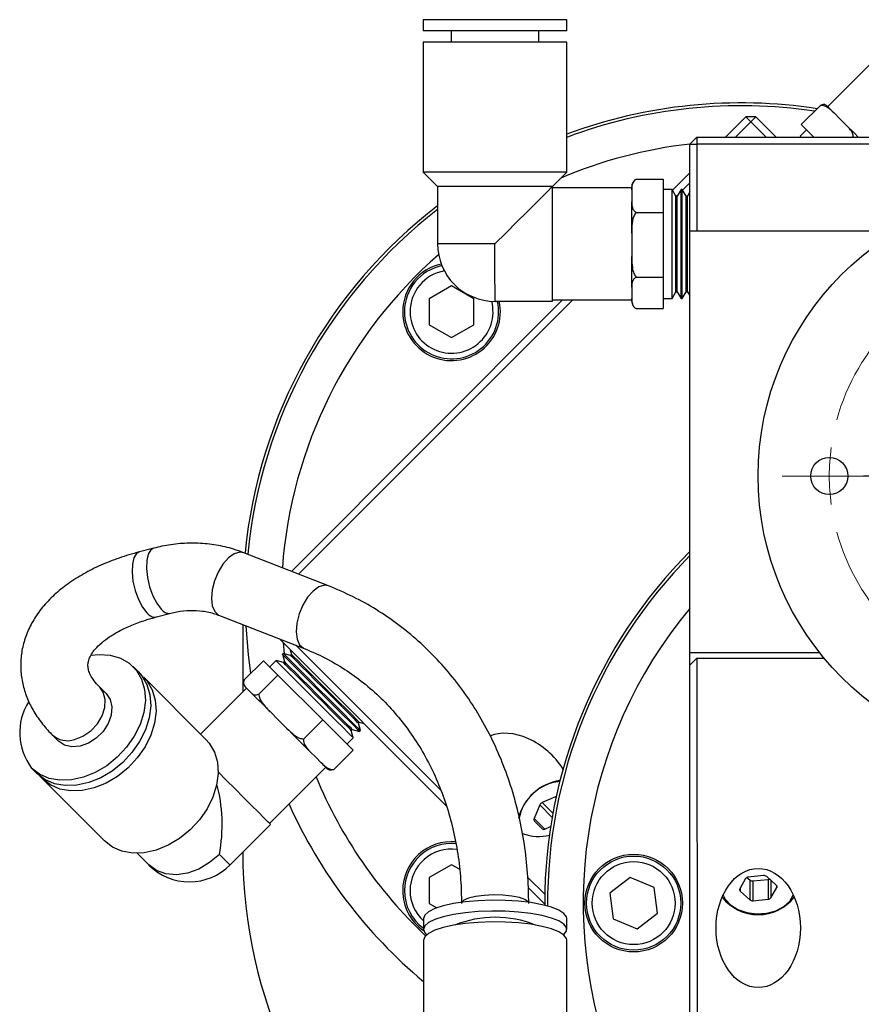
# Model space of a CAD drawing. Header units: inches. Extents: x 2.7 to 31.2, y 0.7 to 21.6.
# Tile 4 of 10: x 3 to 5.9, y 10.8 to 14.2. Entities that reach past the tile are written whole.
import ezdxf

# ---------------------------------------------------------------- set-up
doc = ezdxf.new("R2010")
doc.units = ezdxf.units.IN
doc.header["$MEASUREMENT"] = 0

# ---------------------------------------------------------------- blocks, each defined once
blk = doc.blocks.new('SW_CENTERMARKSYMBOL_7')
at = {"color": 0, "linetype": 'Continuous', "lineweight": 18}
for p, q in [((0.7499, 0.8501), (0.7499, 0.9151)), ((0.7499, 0.7501), (0.7499, 0.8501)), ((0.7499, 0.7501), (0.7499, 0.6501)), ((0.7499, 0.6501), (0.7499, 0.5852)), ((0.75, 0.2001), (0.75, 0.6304)), ((0.75, 0.0001), (0.75, 0.1001)), ((0, 0), (-0.1, 0)), ((0, 0), (0.1, 0)), ((0.1, 0), (0.165, 0)), ((0.55, 0.0001), (0.1197, 0.0001)), ((0.75, 0.0001), (0.65, 0.0001)), ((0.75, 0.0001), (0.75, -0.0999)), ((0.75, 0.0001), (0.85, 0.0001)), ((0.95, 0.0001), (1.3803, 0.0001)), ((1.4, 0.0002), (1.335, 0.0002)), ((1.5, 0.0002), (1.4, 0.0002)), ((1.5, 0.0002), (1.6, 0.0002)), ((1.6, 0.0002), (1.665, 0.0002)), ((-0.1, 0), (-0.165, 0)), ((0.75, -0.1999), (0.75, -0.6302)), ((0.7501, -0.6499), (0.7501, -0.5849)), ((0.7501, -0.7499), (0.7501, -0.6499)), ((0.7501, -0.7499), (0.7501, -0.8499)), ((0.7501, -0.8499), (0.7501, -0.9148))]:
    blk.add_line(p, q, dxfattribs=at)
for start, end in [(90.0085, 97.6479), (82.3691, 90.0085), (105.2874, 164.7296), (15.2874, 74.7296), (172.3691, 180.0085), (0.0085, 7.6479), (180.0085, 187.6479), (352.3691, 0.0085), (195.2874, 254.7296), (285.2874, 344.7296), (262.3691, 270.0085), (270.0085, 277.6479)]:
    blk.add_arc((0.75, 0.0001), 0.75, start, end, dxfattribs=at)

msp = doc.modelspace()

# ---------------------------------------------------------------- linework, layer by layer
at = {"color": 7, "linetype": 'Continuous', "lineweight": 25}
for p, q in [((4.3794, 14.2186), (4.3794, 14.1792)), ((4.8834, 14.1793), (4.8834, 14.2187)), ((4.4779, 14.1792), (4.4779, 14.1399)), ((4.785, 14.1399), (4.785, 14.1793)), ((4.3795, 14.1399), (4.3795, 13.6832)), ((4.8835, 13.6832), (4.8834, 14.1399)), ((5.9972, 14.1106), (5.8001, 13.9134)), ((5.7744, 13.9177), (5.7072, 13.8505)), ((5.441, 13.8062), (5.5123, 13.8775)), ((5.53, 13.8598), (5.5123, 13.8775)), ((5.5477, 13.8775), (5.5123, 13.8775)), ((5.53, 13.8598), (5.5477, 13.8775)), ((5.5477, 13.8775), (5.619, 13.8062)), ((5.8433, 13.8702), (5.8224, 13.8912)), ((5.8643, 13.8493), (5.8433, 13.8702)), ((5.53, 13.8598), (5.4763, 13.8062)), ((5.5837, 13.8062), (5.53, 13.8598)), ((5.7515, 13.8062), (5.7072, 13.8505)), ((5.3157, 13.7811), (5.3407, 13.8061)), ((5.3407, 13.8061), (7.7707, 13.8065)), ((5.3407, 13.8061), (5.3407, 13.7811)), ((5.726, 13.8317), (5.7037, 13.8094)), ((5.7037, 13.8094), (5.7046, 13.8062)), ((5.3157, 13.7811), (5.3407, 13.7811)), ((5.3157, 13.4761), (5.3157, 13.7811)), ((7.7707, 13.7815), (5.3407, 13.7811)), ((5.3407, 13.7811), (5.3407, 13.4761)), ((4.3795, 13.6832), (4.4299, 13.6328)), ((4.8331, 13.6328), (4.8835, 13.6832)), ((5.255, 13.6201), (5.3157, 13.6808)), ((4.4299, 13.6328), (4.43, 13.431)), ((4.8331, 13.6326), (4.8331, 13.6328)), ((5.1118, 13.628), (4.8331, 13.6279)), ((5.1118, 13.6211), (5.1118, 13.6322)), ((5.127, 13.6584), (5.222, 13.6584)), ((5.222, 13.6584), (5.2221, 13.5419)), ((5.3157, 13.6455), (5.2906, 13.6203)), ((5.1118, 13.6211), (5.1118, 13.6001)), ((5.1118, 13.6001), (5.1118, 13.5791)), ((5.2535, 13.6226), (5.2221, 13.6226)), ((5.2669, 13.5994), (5.2535, 13.6226)), ((5.2716, 13.5994), (5.2669, 13.5994)), ((5.267, 13.2629), (5.2669, 13.5994)), ((5.2742, 13.604), (5.2696, 13.5994)), ((5.285, 13.6226), (5.2716, 13.5994)), ((5.2893, 13.6226), (5.285, 13.6226)), ((5.3027, 13.5994), (5.2893, 13.6226)), ((5.3073, 13.5994), (5.3027, 13.5994)), ((5.3157, 13.614), (5.3073, 13.5994)), ((5.3073, 13.2629), (5.3073, 13.5994)), ((5.1118, 13.4691), (5.1118, 13.5791)), ((5.127, 13.5419), (5.2221, 13.5419)), ((5.2221, 13.5419), (5.2221, 13.3146)), ((5.1118, 13.4691), (5.1118, 13.4282)), ((6.0458, 13.4762), (5.3157, 13.4761)), ((5.3159, 11.9956), (5.3157, 13.4761)), ((5.1118, 13.4282), (5.1119, 13.3873)), ((5.1119, 13.2791), (5.1119, 13.3873)), ((5.127, 13.3146), (5.2221, 13.3146)), ((5.2221, 13.3146), (5.2221, 13.2038)), ((4.4789, 13.2838), (4.4001, 13.2384)), ((4.5576, 13.2384), (4.4789, 13.2838)), ((5.1119, 13.2791), (5.1119, 13.2592)), ((5.1119, 13.2592), (5.1119, 13.2393)), ((5.2536, 13.2397), (5.267, 13.2629)), ((5.267, 13.2629), (5.2716, 13.2629)), ((5.2716, 13.2629), (5.285, 13.2397)), ((5.2893, 13.2397), (5.3027, 13.2629)), ((5.3027, 13.2629), (5.3073, 13.2629)), ((5.3073, 13.2629), (5.3157, 13.2483)), ((3.9163, 12.2811), (4.8692, 13.2342)), ((4.9046, 13.2342), (3.9418, 12.2711)), ((4.4001, 13.2384), (4.4001, 13.1475)), ((4.5576, 13.1475), (4.5576, 13.2384)), ((4.6316, 13.2295), (4.8331, 13.2295)), ((4.8331, 13.2342), (5.1119, 13.2343)), ((5.1119, 13.2301), (5.1119, 13.2393)), ((5.2221, 13.2396), (5.2536, 13.2396)), ((5.285, 13.2396), (5.2893, 13.2396)), ((5.1232, 13.2064), (5.1245, 13.2054)), ((5.127, 13.2038), (5.2221, 13.2038)), ((4.4001, 13.1475), (4.4789, 13.102)), ((4.4789, 13.102), (4.5576, 13.1475)), ((3.4329, 12.3625), (3.3825, 12.3494)), ((4.047, 12.23), (3.7493, 12.3463)), ((3.4422, 12.1208), (3.4926, 12.134)), ((3.6633, 12.1263), (3.961, 12.01)), ((3.7453, 12.0943), (3.7453, 11.858)), ((4.4604, 11.4578), (3.874, 12.044)), ((3.8869, 12.0311), (3.8909, 11.992)), ((3.9125, 12.0054), (3.9169, 11.9892)), ((3.932, 12.0213), (4.4412, 11.5123)), ((3.7509, 11.9001), (3.8182, 11.9674)), ((3.8182, 11.9674), (3.8689, 11.9167)), ((3.8625, 11.9676), (3.8402, 11.9454)), ((3.8884, 11.9607), (3.8625, 11.9676)), ((3.8877, 11.9929), (3.8847, 11.9898)), ((3.8847, 11.9898), (3.8916, 11.964)), ((3.9136, 11.9859), (3.8877, 11.9929)), ((3.9169, 11.9892), (3.9136, 11.9859)), ((5.3159, 11.9956), (5.7715, 11.9957)), ((5.3159, 11.9514), (5.3159, 11.9956)), ((5.3159, 11.9514), (5.3409, 11.9764)), ((5.3409, 11.9764), (5.7871, 11.9765)), ((5.3409, 11.9764), (5.3412, 9.9504)), ((3.379, 11.9277), (3.3602, 11.9465)), ((3.8916, 11.964), (3.8884, 11.9607)), ((5.3162, 9.9504), (5.3159, 11.9514)), ((3.6158, 11.6909), (3.3978, 11.9089)), ((3.8016, 11.8495), (3.8689, 11.9167)), ((3.8689, 11.9167), (4.0263, 11.7593)), ((3.2655, 11.8518), (3.2429, 11.8745)), ((3.7585, 11.8712), (3.597, 11.7097)), ((3.7565, 11.8732), (3.7656, 11.8641)), ((3.7656, 11.8641), (3.7747, 11.855)), ((3.8413, 11.7884), (3.8696, 11.76)), ((3.8696, 11.76), (3.898, 11.7317)), ((3.9591, 11.6921), (4.0263, 11.7593)), ((4.0263, 11.7593), (4.1331, 11.6526)), ((4.1264, 11.7227), (4.1297, 11.726)), ((4.1297, 11.726), (4.1555, 11.7191)), ((4.1516, 11.748), (4.1549, 11.7513)), ((4.1586, 11.7221), (4.1516, 11.748)), ((4.1549, 11.7513), (4.1711, 11.7469)), ((3.0759, 11.7074), (3.0985, 11.6847)), ((4.1111, 11.6746), (4.1333, 11.6968)), ((4.1333, 11.6969), (4.1264, 11.7227)), ((4.1555, 11.7191), (4.1586, 11.7221)), ((3.9825, 11.6472), (4.0018, 11.628)), ((4.0018, 11.628), (4.021, 11.6088)), ((4.0659, 11.5853), (4.1331, 11.6526)), ((3.0039, 11.5901), (3.0227, 11.5713)), ((3.8398, 11.3957), (4.0369, 11.5928)), ((3.0415, 11.5525), (3.0326, 11.5623)), ((3.0415, 11.5525), (3.2596, 11.3345)), ((4.8442, 11.4886), (4.7971, 11.4688)), ((4.8458, 11.487), (4.8442, 11.4886)), ((4.7888, 11.4605), (4.769, 11.4134)), ((4.8322, 11.4171), (4.7888, 11.4605)), ((4.8347, 11.4313), (4.7971, 11.4688)), ((4.8065, 11.3759), (4.769, 11.4134)), ((3.7007, 11.2498), (3.8432, 11.3924)), ((4.7699, 11.4041), (4.7972, 11.3769)), ((4.8065, 11.3759), (4.8268, 11.3844)), ((4.8268, 11.3846), (4.8267, 11.3844)), ((3.3741, 11.2913), (3.4156, 11.2498)), ((4.4789, 11.2509), (4.4001, 11.2054)), ((4.5068, 11.2348), (4.4789, 11.2509)), ((4.4001, 11.2054), (4.4001, 11.1145)), ((4.7461, 11.2075), (4.8063, 11.1473)), ((5.1066, 11.206), (5.0345, 11.1506)), ((5.1906, 11.1713), (5.1066, 11.206)), ((5.5164, 11.206), (5.5262, 11.1971)), ((5.5749, 11.2124), (5.5209, 11.2071)), ((5.6194, 11.1788), (5.5859, 11.2093)), ((5.2026, 11.0811), (5.1906, 11.1713)), ((5.5116, 11.2019), (5.4911, 11.1662)), ((5.5262, 11.1971), (5.5262, 11.1275)), ((5.5372, 11.194), (5.5912, 11.1993)), ((5.5372, 11.194), (5.5372, 11.1244)), ((5.5912, 11.1993), (5.5912, 11.1297)), ((5.6005, 11.196), (5.6005, 11.1348)), ((5.6005, 11.1348), (5.621, 11.1705)), ((5.621, 11.1768), (5.621, 11.1705)), ((4.8061, 11.1122), (4.7489, 11.1693)), ((5.0345, 11.1506), (5.0464, 11.0605)), ((5.4927, 11.169), (5.4927, 11.1579)), ((5.4927, 11.1579), (5.5262, 11.1275)), ((4.4001, 11.1145), (4.4268, 11.0991)), ((4.8061, 11.1158), (4.8061, 11.1083)), ((5.5372, 11.1244), (5.5912, 11.1297)), ((5.1305, 11.0257), (5.2026, 11.0811)), ((4.3799, 11.0618), (4.3799, 11.0237)), ((4.8839, 11.0238), (4.8838, 11.0619)), ((5.0464, 11.0605), (5.1305, 11.0257)), ((4.3799, 10.9856), (4.38, 10.5441)), ((4.8839, 10.5441), (4.8839, 10.9857))]:
    msp.add_line(p, q, dxfattribs=at)
at = {"color": 7, "linetype": 'Continuous', "lineweight": 25, "flags": 128}
for points in [[(4.8834, 14.2187), (4.8822, 14.2187), (4.8732, 14.2187), (4.8554, 14.2187), (4.8295, 14.2187), (4.7964, 14.2187), (4.7574, 14.2187), (4.7138, 14.2186), (4.6673, 14.2186), (4.6194, 14.2186), (4.572, 14.2186), (4.5267, 14.2186), (4.4853, 14.2186), (4.4491, 14.2186), (4.4194, 14.2186), (4.3975, 14.2186), (4.384, 14.2186), (4.3794, 14.2186)], [(4.8834, 14.1793), (4.8822, 14.1793), (4.8732, 14.1793), (4.8554, 14.1793), (4.8295, 14.1793), (4.7964, 14.1793), (4.7574, 14.1793), (4.7138, 14.1793), (4.6673, 14.1793), (4.6194, 14.1793), (4.572, 14.1793), (4.5267, 14.1793), (4.4853, 14.1792), (4.4491, 14.1792), (4.4194, 14.1792), (4.3975, 14.1792), (4.384, 14.1792), (4.3794, 14.1792), (4.3794, 14.1792)], [(4.8834, 14.1399), (4.8823, 14.1399), (4.8732, 14.1399), (4.8554, 14.1399), (4.8295, 14.1399), (4.7964, 14.1399), (4.7574, 14.1399), (4.7138, 14.1399), (4.6673, 14.1399), (4.6194, 14.1399), (4.572, 14.1399), (4.5268, 14.1399), (4.4853, 14.1399), (4.4491, 14.1399), (4.4195, 14.1399), (4.3975, 14.1399), (4.384, 14.1399), (4.3795, 14.1399), (4.3795, 14.1399)], [(5.7972, 13.9163), (5.7973, 13.9162), (5.7983, 13.9153), (5.8002, 13.9134), (5.8029, 13.9106), (5.8066, 13.907), (5.811, 13.9025), (5.8163, 13.8972), (5.8224, 13.8912)], [(5.8643, 13.8493), (5.8741, 13.8394), (5.8844, 13.8292), (5.895, 13.8186), (5.9059, 13.8077), (5.9074, 13.8062)], [(5.7037, 13.8094), (5.7041, 13.809), (5.7069, 13.8062)], [(4.8835, 13.6832), (4.8823, 13.6832), (4.8733, 13.6832), (4.8555, 13.6832), (4.8296, 13.6832), (4.7965, 13.6832), (4.7575, 13.6832), (4.7139, 13.6832), (4.6674, 13.6832), (4.6195, 13.6832), (4.5721, 13.6832), (4.5268, 13.6832), (4.4853, 13.6832), (4.4491, 13.6832), (4.4195, 13.6832), (4.3976, 13.6832), (4.3841, 13.6832), (4.3795, 13.6832), (4.3795, 13.6832)], [(4.8331, 13.6328), (4.8319, 13.6328), (4.8225, 13.6328), (4.8042, 13.6328), (4.7778, 13.6328), (4.7446, 13.6328), (4.7061, 13.6328), (4.6641, 13.6328), (4.6206, 13.6328), (4.5776, 13.6328), (4.5371, 13.6328), (4.501, 13.6328), (4.471, 13.6328), (4.4486, 13.6328), (4.4346, 13.6328), (4.4299, 13.6328), (4.4299, 13.6328)], [(4.6315, 13.431), (4.6708, 13.4704), (4.7087, 13.5082), (4.7435, 13.543), (4.774, 13.5736), (4.7991, 13.5987), (4.8177, 13.6173), (4.8292, 13.6288), (4.8331, 13.6326)], [(4.8331, 13.2295), (4.8331, 13.2307), (4.8331, 13.24), (4.8331, 13.2583), (4.8331, 13.2847), (4.8331, 13.3179), (4.8331, 13.3565), (4.8331, 13.3985), (4.8331, 13.442), (4.8331, 13.485), (4.8331, 13.5255), (4.8331, 13.5616), (4.8331, 13.5915), (4.8331, 13.614), (4.8331, 13.6279), (4.8331, 13.6326), (4.8331, 13.6326)], [(5.2536, 13.2396), (5.2536, 13.2444), (5.2536, 13.2586), (5.2536, 13.2814), (5.2536, 13.3117), (5.2536, 13.348), (5.2536, 13.3885), (5.2536, 13.4311), (5.2536, 13.4737), (5.2536, 13.5142), (5.2536, 13.5505), (5.2536, 13.5808), (5.2536, 13.6037), (5.2535, 13.6178), (5.2535, 13.6226)], [(5.2716, 13.2629), (5.2716, 13.264), (5.2716, 13.273), (5.2716, 13.2905), (5.2716, 13.3157), (5.2716, 13.347), (5.2716, 13.3829), (5.2716, 13.4213), (5.2716, 13.4604), (5.2716, 13.4978), (5.2716, 13.5316), (5.2716, 13.56), (5.2716, 13.5815), (5.2716, 13.5949), (5.2716, 13.5994)], [(5.285, 13.2396), (5.285, 13.2444), (5.285, 13.2586), (5.285, 13.2814), (5.285, 13.3117), (5.285, 13.3481), (5.285, 13.3885), (5.285, 13.4311), (5.285, 13.4737), (5.285, 13.5142), (5.285, 13.5505), (5.285, 13.5808), (5.285, 13.6037), (5.285, 13.6178), (5.285, 13.6226), (5.285, 13.6226)], [(5.2893, 13.2396), (5.2893, 13.2444), (5.2893, 13.2586), (5.2893, 13.2814), (5.2893, 13.3117), (5.2893, 13.3481), (5.2893, 13.3885), (5.2893, 13.4311), (5.2893, 13.4737), (5.2893, 13.5142), (5.2893, 13.5505), (5.2893, 13.5808), (5.2893, 13.6037), (5.2893, 13.6178), (5.2893, 13.6226), (5.2893, 13.6226)], [(5.3027, 13.2629), (5.3027, 13.264), (5.3027, 13.273), (5.3027, 13.2905), (5.3027, 13.3157), (5.3027, 13.347), (5.3027, 13.3829), (5.3027, 13.4214), (5.3027, 13.4604), (5.3027, 13.4978), (5.3027, 13.5316), (5.3027, 13.56), (5.3027, 13.5815), (5.3027, 13.5949), (5.3027, 13.5994)], [(4.6315, 13.431), (4.5867, 13.431), (4.5441, 13.431), (4.5058, 13.431), (4.4739, 13.431), (4.4499, 13.431), (4.435, 13.431), (4.43, 13.431)], [(4.6316, 13.2295), (4.6316, 13.2345), (4.6316, 13.2494), (4.6316, 13.2734), (4.6315, 13.3054), (4.6315, 13.3436), (4.6315, 13.3862), (4.6315, 13.431)], [(3.3825, 12.3494), (3.3727, 12.3437), (3.3632, 12.3288), (3.3576, 12.3062), (3.3565, 12.2779), (3.3599, 12.2461), (3.3676, 12.2134), (3.3788, 12.1825), (3.3928, 12.1558), (3.4084, 12.1356)], [(3.4329, 12.3625), (3.4231, 12.3569), (3.4136, 12.3419), (3.408, 12.3194), (3.4069, 12.2911), (3.4103, 12.2593), (3.4179, 12.2266), (3.4292, 12.1957), (3.4432, 12.169), (3.4588, 12.1488)], [(3.7493, 12.3463), (3.7347, 12.3485), (3.7152, 12.3426), (3.6949, 12.3282), (3.6756, 12.3063), (3.6588, 12.2788), (3.6458, 12.2478), (3.6378, 12.2159), (3.6353, 12.1856), (3.6385, 12.1595), (3.6472, 12.1396)], [(4.047, 12.23), (4.0324, 12.2321), (4.0129, 12.2263), (3.9926, 12.2118), (3.9733, 12.1899), (3.9565, 12.1624), (3.9435, 12.1314), (3.9355, 12.0995), (3.933, 12.0692), (3.9362, 12.0431), (3.9449, 12.0232)], [(3.6472, 12.1396), (3.6608, 12.1275), (3.6633, 12.1263)], [(3.7739, 11.9231), (3.7655, 11.9884), (3.7575, 12.0895)], [(3.9449, 12.0232), (3.9585, 12.0111), (3.961, 12.01)], [(3.2119, 11.9867), (3.2408, 11.9896), (3.2802, 11.9869), (3.3159, 11.9763), (3.3469, 11.9582), (3.3719, 11.9332), (3.39, 11.9022), (3.4006, 11.8664), (3.4033, 11.8271), (3.398, 11.7857), (3.385, 11.7436), (3.3645, 11.7024), (3.3375, 11.6636), (3.3049, 11.6285), (3.2678, 11.5986), (3.2276, 11.5747), (3.1858, 11.5579), (3.1438, 11.5486), (3.1032, 11.5473), (3.0655, 11.554), (3.032, 11.5684), (3.0039, 11.5901), (3.0039, 11.5901)], [(3.9065, 11.9236), (3.8865, 11.9436), (3.8722, 11.9579), (3.8641, 11.966), (3.8625, 11.9676)], [(3.9287, 11.9459), (3.9087, 11.9658), (3.8944, 11.9802), (3.8863, 11.9882), (3.8847, 11.9898)], [(3.9317, 11.9489), (3.9118, 11.9688), (3.8974, 11.9832), (3.8894, 11.9912), (3.8877, 11.9929)], [(3.9523, 11.9473), (3.9342, 11.9654), (3.9214, 11.9781), (3.9146, 11.9849), (3.9136, 11.9859)], [(3.9556, 11.9506), (3.9375, 11.9686), (3.9247, 11.9814), (3.9179, 11.9882), (3.9169, 11.9892)], [(3.927, 11.922), (3.9089, 11.9401), (3.8962, 11.9529), (3.8894, 11.9597), (3.8884, 11.9607)], [(3.9303, 11.9253), (3.9122, 11.9434), (3.8994, 11.9562), (3.8927, 11.9629), (3.8916, 11.964)], [(4.1555, 11.7191), (4.1552, 11.7194), (4.1498, 11.7248), (4.1379, 11.7368), (4.12, 11.7546), (4.0972, 11.7774), (4.0705, 11.8041), (4.0412, 11.8334), (4.0109, 11.8637), (3.9811, 11.8935), (3.9532, 11.9214), (3.9287, 11.9459)], [(4.1586, 11.7221), (4.1583, 11.7224), (4.1528, 11.7279), (4.1409, 11.7398), (4.123, 11.7576), (4.1002, 11.7805), (4.0735, 11.8072), (4.0442, 11.8364), (4.0139, 11.8667), (3.9841, 11.8965), (3.9562, 11.9244), (3.9317, 11.9489)], [(4.1516, 11.748), (4.1488, 11.7508), (4.1398, 11.7599), (4.1249, 11.7747), (4.1051, 11.7945), (4.0814, 11.8182), (4.0551, 11.8445), (4.0275, 11.8721), (4.0002, 11.8994), (3.9747, 11.9249), (3.9523, 11.9473)], [(4.1549, 11.7513), (4.1521, 11.7541), (4.143, 11.7631), (4.1282, 11.778), (4.1084, 11.7978), (4.0847, 11.8215), (4.0583, 11.8478), (4.0308, 11.8754), (4.0035, 11.9026), (3.978, 11.9282), (3.9556, 11.9506)], [(3.379, 11.9277), (3.3907, 11.9144), (3.4088, 11.8834), (3.4194, 11.8477), (3.4221, 11.8083), (3.4168, 11.7669), (3.4038, 11.7248), (3.3833, 11.6836), (3.3563, 11.6448), (3.3237, 11.6097), (3.2866, 11.5798), (3.2464, 11.5559), (3.2046, 11.5391), (3.1626, 11.5298), (3.122, 11.5285), (3.0843, 11.5352), (3.0508, 11.5496), (3.0227, 11.5713), (3.0227, 11.5713)], [(3.3879, 11.9178), (3.4095, 11.8956), (3.4276, 11.8646), (3.4382, 11.8289), (3.4409, 11.7895), (3.4356, 11.7481), (3.4226, 11.706), (3.4021, 11.6648), (3.3751, 11.626), (3.3425, 11.5909), (3.3054, 11.561), (3.2652, 11.5371), (3.2234, 11.5203), (3.1814, 11.511), (3.1408, 11.5097), (3.1031, 11.5164), (3.0696, 11.5308), (3.0415, 11.5525), (3.0415, 11.5525)], [(4.1333, 11.6968), (4.133, 11.6972), (4.1276, 11.7026), (4.1156, 11.7145), (4.0978, 11.7324), (4.0749, 11.7552), (4.0482, 11.7819), (4.019, 11.8111), (3.9887, 11.8414), (3.9589, 11.8713), (3.931, 11.8991), (3.9065, 11.9236)], [(4.1264, 11.7227), (4.1236, 11.7255), (4.1145, 11.7346), (4.0997, 11.7494), (4.0799, 11.7692), (4.0562, 11.7929), (4.0298, 11.8193), (4.0022, 11.8468), (3.975, 11.8741), (3.9494, 11.8996), (3.927, 11.922)], [(4.1297, 11.726), (4.1269, 11.7288), (4.1178, 11.7379), (4.103, 11.7527), (4.0832, 11.7725), (4.0594, 11.7962), (4.0331, 11.8226), (4.0055, 11.8501), (3.9782, 11.8774), (3.9527, 11.9029), (3.9303, 11.9253)], [(3.1549, 11.6905), (3.1843, 11.702), (3.2117, 11.7207), (3.2348, 11.7451), (3.2519, 11.7732), (3.2614, 11.8027), (3.2626, 11.8313), (3.2555, 11.8566), (3.2432, 11.8741)], [(3.7565, 11.8732), (3.7556, 11.8741), (3.7555, 11.8741)], [(3.2655, 11.8518), (3.2795, 11.8311), (3.2856, 11.8052), (3.2833, 11.7764), (3.2728, 11.7469), (3.2549, 11.7192), (3.2311, 11.6954), (3.2034, 11.6775), (3.1739, 11.667), (3.1451, 11.6647), (3.1193, 11.6708), (3.0985, 11.6847), (3.0985, 11.6847)], [(3.8413, 11.7884), (3.8311, 11.7986), (3.8213, 11.8084), (3.812, 11.8177), (3.8032, 11.8264), (3.7951, 11.8346), (3.7876, 11.8421), (3.7808, 11.8489), (3.7747, 11.855)], [(3.9825, 11.6472), (3.9732, 11.6565), (3.9634, 11.6664), (3.9531, 11.6766), (3.9425, 11.6872), (3.9316, 11.6981), (3.9205, 11.7092), (3.9093, 11.7204), (3.898, 11.7317)], [(3.6158, 11.6909), (3.6275, 11.6776), (3.6457, 11.6466), (3.6563, 11.6109), (3.659, 11.5715), (3.6537, 11.5301), (3.6406, 11.488), (3.6202, 11.4468), (3.5932, 11.408), (3.5605, 11.3729), (3.5235, 11.343), (3.4833, 11.3191), (3.4414, 11.3023), (3.3995, 11.293), (3.3589, 11.2917), (3.3212, 11.2984), (3.2877, 11.3128), (3.2596, 11.3345)], [(4.0399, 11.5899), (4.0397, 11.59), (4.0388, 11.5909), (4.037, 11.5928), (4.0342, 11.5955), (4.0307, 11.5991), (4.0262, 11.6035), (4.021, 11.6088)], [(3.8432, 11.3924), (3.8417, 11.3939), (3.8339, 11.4016), (3.82, 11.4156), (3.8004, 11.4351), (3.7762, 11.4593), (3.7484, 11.4871), (3.7185, 11.517), (3.6876, 11.5479), (3.6591, 11.5764)], [(4.8463, 11.4893), (4.8455, 11.4891), (4.8442, 11.4886)], [(3.6633, 11.2872), (3.6289, 11.2581), (3.591, 11.2357), (3.5515, 11.2212), (3.5123, 11.2153), (3.4753, 11.2183), (3.4426, 11.2299), (3.4156, 11.2498)], [(3.7007, 11.2498), (3.7003, 11.2501), (3.6946, 11.2559), (3.6821, 11.2684), (3.6633, 11.2872)], [(4.7488, 11.1188), (4.7478, 11.1204), (4.7368, 11.1285), (4.7172, 11.1354), (4.6908, 11.1407), (4.6595, 11.1439), (4.6261, 11.1447), (4.5931, 11.143), (4.5632, 11.1391), (4.5389, 11.1332), (4.5222, 11.1257), (4.5149, 11.1187)], [(5.4327, 11.1442), (5.44, 11.1303), (5.4588, 11.1096), (5.4848, 11.0932), (5.5162, 11.0824), (5.5504, 11.078), (5.5851, 11.0803), (5.6177, 11.0891), (5.6456, 11.1038), (5.667, 11.1233), (5.6794, 11.1443)], [(4.8838, 11.0619), (4.8827, 11.068), (4.8736, 11.08), (4.8558, 11.0913), (4.8299, 11.1016), (4.7969, 11.1104), (4.7579, 11.1175), (4.7143, 11.1226), (4.6677, 11.1255), (4.6199, 11.126), (4.5725, 11.1243), (4.5272, 11.1203), (4.4857, 11.1142), (4.4495, 11.1062), (4.4199, 11.0965), (4.398, 11.0857), (4.3845, 11.0739), (4.3799, 11.0618)], [(4.8726, 11.0048), (4.8737, 11.0057), (4.8827, 11.0177), (4.8827, 11.0299), (4.8736, 11.0419), (4.8558, 11.0532), (4.8299, 11.0635), (4.7969, 11.0724), (4.7579, 11.0794), (4.7143, 11.0845), (4.6677, 11.0874), (4.6199, 11.088), (4.5725, 11.0862), (4.5272, 11.0822), (4.4857, 11.0761), (4.4495, 11.0681), (4.4199, 11.0585), (4.398, 11.0476), (4.3845, 11.0359), (4.3799, 11.0237), (4.3799, 11.0237)], [(4.8839, 10.9857), (4.8827, 10.9918), (4.8737, 11.0038), (4.8558, 11.0152), (4.8299, 11.0255), (4.7969, 11.0343), (4.7579, 11.0414), (4.7143, 11.0464), (4.6677, 11.0493), (4.6199, 11.0499), (4.5725, 11.0482), (4.5272, 11.0441), (4.4857, 11.038), (4.4495, 11.03), (4.4199, 11.0204), (4.398, 11.0095), (4.3845, 10.9978), (4.3799, 10.9856), (4.3799, 10.9856)], [(4.3799, 11.0237), (4.3845, 11.0115), (4.3912, 11.0047)]]:
    msp.add_lwpolyline(points, dxfattribs=at)
at = {"color": 7, "linetype": 'Continuous', "lineweight": 25}
for centre, radius in [((6.5558, 12.6161), 1), ((5.8058, 12.616), 0.065), ((5.1186, 11.1159), 0.1715), ((5.1186, 11.1159), 0.1654), ((5.1186, 11.1159), 0.1457)]:
    msp.add_circle(centre, radius, dxfattribs=at)
for centre, radius, start, end in [((5.4953, 12.1765), 1.75, 81.2134, 110.4662), ((5.4953, 12.1765), 1.74, 81.4548, 110.5891), ((5.4953, 12.1765), 1.615, 96.3748, 113.0662), ((5.1421, 13.6322), 0.0303, 125.6334, 180.0085), ((5.4953, 12.1765), 1.75, 127.5029, 174.3791), ((5.4953, 12.1765), 1.74, 127.7559, 174.576), ((4.6315, 13.431), 0.2016, 180.0085, 270.0085), ((5.4953, 12.1765), 1.615, 131.1078, 175.8454), ((4.4789, 13.1929), 0.1715, 102.1863, 180), ((4.4789, 13.1929), 0.1654, 101.8428, 180), ((4.4789, 13.1929), 0.1457, 100.0091, 180), ((4.4789, 13.1929), 0.1715, 180, 12.2952), ((4.4789, 13.1929), 0.1654, 180, 12.7594), ((4.4789, 13.1929), 0.1457, 180, 14.6574), ((5.1422, 13.2301), 0.0303, 180.0085, 217.2503), ((6.5561, 11.1161), 1.75, 135.1273, 180.0085), ((6.5561, 11.1161), 1.74, 135.4589, 180.3412), ((3.4873, 12.1678), 0.0343, 213.7969, 278.5867), ((6.5561, 11.1161), 1.615, 140.1654, 202.532), ((3.4369, 12.1546), 0.0342, 213.7309, 279.0065), ((3.7769, 11.8956), 0.0303, 212.8717, 225.0085), ((3.1666, 11.7143), 0.2046, 147.7451, 217.3618), ((3.1296, 11.7656), 0.0793, 227.2941, 288.6295), ((4.0613, 11.6113), 0.0303, 225.0085, 237.1317), ((5.4953, 12.1765), 1.615, 202.48, 226.6897), ((4.8852, 11.3717), 0.1763, 98.2983, 165.9791), ((4.8743, 11.3827), 0.1611, 95.4728, 169.898), ((5.4953, 12.1765), 1.74, 204.1772, 230.1313), ((4.8035, 11.4541), 0.0161, 113.4272, 156.5899), ((4.7764, 11.4095), 0.00838, 151.9379, 219.616), ((4.8026, 11.3833), 0.00838, 230.4012, 298.0788), ((4.4789, 11.16), 0.1715, 85.0415, 180), ((4.4789, 11.16), 0.1654, 84.4858, 180), ((5.4953, 11.3015), 1.75, 180.2284, 278.0033), ((4.4789, 11.16), 0.1457, 82.39, 180), ((3.5581, 11.3923), 0.2016, 225.0085, 315.0085), ((5.5214, 11.1952), 0.0119, 92.3564, 145.3401), ((5.5767, 11.1981), 0.0144, 50.7915, 97.2), ((5.5354, 11.2083), 0.0144, 230.7915, 277.2), ((5.5898, 11.2143), 0.0151, 275.2722, 292.799), ((5.6154, 11.1737), 0.00649, 330.6584, 51.5909), ((4.4789, 11.16), 0.1715, 180, 234.9749), ((4.4789, 11.16), 0.1654, 180, 233.2422), ((4.4789, 11.16), 0.1457, 180, 227.2087), ((5.556, 11.2364), 0.161, 218.1762, 321.8408), ((5.4967, 11.163), 0.00649, 150.6584, 231.5909), ((5.5354, 11.1387), 0.0144, 230.7915, 277.2), ((5.5907, 11.1416), 0.0119, 272.3566, 325.3401), ((4.6319, 10.6853), 0.3808, 68.1677, 111.8493)]:
    msp.add_arc(centre, radius, start, end, dxfattribs=at)
for centre, major_axis, ratio, start_param, end_param in [((4.7264, 11.5312), (0.148, -0.148), 0.707107, 1.266989, 2.856216), ((3.5581, 11.3923), (0, 0.2609), 0.440354, 4.297586, 5.286643), ((4.7264, 11.5312), (0.148, -0.148), 0.707107, 5.332693, 5.885276)]:
    msp.add_ellipse(centre, major_axis=major_axis, ratio=ratio, start_param=start_param, end_param=end_param, dxfattribs=at)
msp.add_ellipse((5.5561, 11.0285), major_axis=(0, 0.2093), ratio=0.707107, dxfattribs=at)
for points, knots in [([(5.7744, 13.9177), (5.7771, 13.919), (5.786, 13.9231), (5.7922, 13.9207), (5.7958, 13.9176), (5.7972, 13.9163)], [0, 0, 0, 0, 0.204334, 0.673303, 1, 1, 1, 1]), ([(5.8224, 13.8912), (5.8217, 13.8919), (5.815, 13.8985), (5.804, 13.9083), (5.7884, 13.9171), (5.7784, 13.9175), (5.7744, 13.9177)], [0, 0, 0, 0, 0.052875, 0.517958, 0.809655, 1, 1, 1, 1]), ([(5.8903, 13.8062), (5.8901, 13.8087), (5.8892, 13.8208), (5.8783, 13.8346), (5.8684, 13.845), (5.8643, 13.8493)], [0, 0, 0, 0, 0.133868, 0.644365, 1, 1, 1, 1]), ([(5.127, 13.6584), (5.1242, 13.6562), (5.1149, 13.6488), (5.1123, 13.6355), (5.1119, 13.6253), (5.1118, 13.6211)], [0, 0, 0, 0, 0.204335, 0.673302, 1, 1, 1, 1]), ([(5.1118, 13.5791), (5.1118, 13.5785), (5.1118, 13.5718), (5.1127, 13.5614), (5.1176, 13.5491), (5.1243, 13.5439), (5.127, 13.5419)], [0, 0, 0, 0, 0.052874, 0.517957, 0.809655, 1, 1, 1, 1]), ([(5.127, 13.5419), (5.1242, 13.5375), (5.1149, 13.5232), (5.1123, 13.4972), (5.112, 13.4773), (5.1118, 13.4691)], [0, 0, 0, 0, 0.204356, 0.673363, 1, 1, 1, 1]), ([(5.1119, 13.3873), (5.1119, 13.386), (5.1119, 13.3729), (5.1127, 13.3526), (5.1176, 13.3288), (5.1243, 13.3186), (5.127, 13.3146)], [0, 0, 0, 0, 0.052979, 0.518037, 0.809719, 1, 1, 1, 1]), ([(5.127, 13.3146), (5.1242, 13.3125), (5.115, 13.3055), (5.1123, 13.2928), (5.112, 13.2831), (5.1119, 13.2791)], [0, 0, 0, 0, 0.204335, 0.673301, 1, 1, 1, 1]), ([(5.1119, 13.2393), (5.1119, 13.2386), (5.1119, 13.2323), (5.1128, 13.2224), (5.1176, 13.2108), (5.1244, 13.2058), (5.127, 13.2038)], [0, 0, 0, 0, 0.0528729, 0.5179577, 0.8096554, 1, 1, 1, 1]), ([(3.7493, 12.3463), (3.7374, 12.3507), (3.7059, 12.3622), (3.6524, 12.3744), (3.5892, 12.3811), (3.5251, 12.3796), (3.4728, 12.3723), (3.4423, 12.3648), (3.4329, 12.3625)], [0, 0, 0, 0, 0.119304, 0.316871, 0.514603, 0.712847, 0.911848, 1, 1, 1, 1]), ([(3.3825, 12.3494), (3.3701, 12.346), (3.3344, 12.3362), (3.278, 12.3165), (3.2153, 12.2887), (3.1577, 12.2563), (3.1058, 12.2193), (3.0608, 12.1779), (3.025, 12.1344), (2.9972, 12.0883), (2.9778, 12.0407), (2.9666, 11.9907), (2.9642, 11.9409), (2.97, 11.892), (2.9836, 11.8445), (3.0047, 11.7987), (3.0332, 11.7548), (3.0585, 11.725), (3.0738, 11.7095), (3.0759, 11.7074)], [0, 0, 0, 0, 0.036036, 0.104199, 0.172852, 0.242016, 0.311489, 0.380578, 0.448363, 0.507218, 0.570297, 0.631124, 0.690265, 0.748653, 0.806993, 0.866211, 0.927096, 0.989825, 1, 1, 1, 1]), ([(4.75, 11.1146), (4.7498, 11.1332), (4.7491, 11.186), (4.7424, 11.2723), (4.7274, 11.3722), (4.7051, 11.4697), (4.6757, 11.5643), (4.6393, 11.6552), (4.5963, 11.7419), (4.5468, 11.824), (4.4911, 11.9008), (4.4297, 11.972), (4.3629, 12.0372), (4.2912, 12.0959), (4.2148, 12.1477), (4.1337, 12.1934), (4.0763, 12.2177), (4.047, 12.23)], [0, 0, 0, 0, 0.037557, 0.106655, 0.175744, 0.24478, 0.313748, 0.382631, 0.451414, 0.520085, 0.588634, 0.657055, 0.725353, 0.793536, 0.861622, 0.929634, 1, 1, 1, 1]), ([(3.4926, 12.134), (3.4998, 12.1357), (3.5224, 12.1411), (3.5603, 12.145), (3.6051, 12.1426), (3.6393, 12.1352), (3.6581, 12.1282), (3.6633, 12.1263)], [0, 0, 0, 0, 0.119252, 0.3758, 0.635038, 0.899258, 1, 1, 1, 1]), ([(3.2429, 11.8745), (3.2391, 11.8784), (3.228, 11.89), (3.2151, 11.9078), (3.2058, 11.9265), (3.2016, 11.9427), (3.2013, 11.9568), (3.2046, 11.9718), (3.213, 11.9893), (3.2271, 12.0087), (3.2484, 12.0299), (3.2775, 12.0519), (3.3133, 12.0731), (3.3556, 12.0927), (3.399, 12.1088), (3.4294, 12.1173), (3.4422, 12.1208)], [0, 0, 0, 0, 0.037916, 0.109687, 0.182701, 0.260136, 0.348807, 0.436572, 0.511367, 0.58153, 0.656113, 0.728653, 0.800913, 0.873482, 0.946728, 1, 1, 1, 1]), ([(3.961, 12.01), (3.9733, 12.005), (4.0104, 11.9898), (4.07, 11.9591), (4.138, 11.9153), (4.2016, 11.8645), (4.2604, 11.8073), (4.3138, 11.7441), (4.3616, 11.6753), (4.4033, 11.6014), (4.4387, 11.5231), (4.4676, 11.4408), (4.4898, 11.3552), (4.505, 11.2668), (4.5127, 11.1863), (4.5134, 11.1351), (4.5138, 11.1146)], [0, 0, 0, 0, 0.037656, 0.114341, 0.191068, 0.267743, 0.344294, 0.420666, 0.496828, 0.572769, 0.648494, 0.724024, 0.799383, 0.8746, 0.949702, 1, 1, 1, 1]), ([(3.7509, 11.9001), (3.7499, 11.8972), (3.7466, 11.8874), (3.7505, 11.8798), (3.7547, 11.8751), (3.7565, 11.8732)], [0, 0, 0, 0, 0.204336, 0.673305, 1, 1, 1, 1]), ([(3.7747, 11.855), (3.775, 11.8547), (3.7779, 11.8518), (3.7831, 11.8479), (3.7918, 11.846), (3.7988, 11.8485), (3.8016, 11.8495)], [0, 0, 0, 0, 0.052875, 0.517959, 0.809656, 1, 1, 1, 1]), ([(3.8016, 11.8495), (3.8027, 11.8445), (3.8061, 11.828), (3.8222, 11.8081), (3.8357, 11.7941), (3.8413, 11.7884)], [0, 0, 0, 0, 0.204336, 0.673302, 1, 1, 1, 1]), ([(3.898, 11.7317), (3.8989, 11.7308), (3.908, 11.7218), (3.9226, 11.7083), (3.9426, 11.6952), (3.9544, 11.693), (3.9591, 11.6921)], [0, 0, 0, 0, 0.052873, 0.517957, 0.809655, 1, 1, 1, 1]), ([(3.9591, 11.6921), (3.9591, 11.688), (3.9594, 11.6748), (3.9697, 11.6607), (3.9788, 11.6511), (3.9825, 11.6472)], [0, 0, 0, 0, 0.2043547, 0.6733624, 1, 1, 1, 1]), ([(4.021, 11.6088), (4.0216, 11.6081), (4.0277, 11.602), (4.0379, 11.5931), (4.0525, 11.5853), (4.0621, 11.5853), (4.0659, 11.5853)], [0, 0, 0, 0, 0.052977, 0.518037, 0.809719, 1, 1, 1, 1]), ([(4.0659, 11.5853), (4.0629, 11.5843), (4.0532, 11.581), (4.0478, 11.5834), (4.0449, 11.5858), (4.0449, 11.5858)], [0, 0, 0, 0, 0.302356, 0.996284, 1, 1, 1, 1])]:
    msp.add_open_spline(points, degree=3, knots=knots, dxfattribs=at)

# ---------------------------------------------------------------- block references
at = {"color": 7, "linetype": 'Continuous', "lineweight": 18}
msp.add_blockref('SW_CENTERMARKSYMBOL_7', (5.8058, 12.616), dxfattribs=at)

doc.saveas('drawing.dxf')
